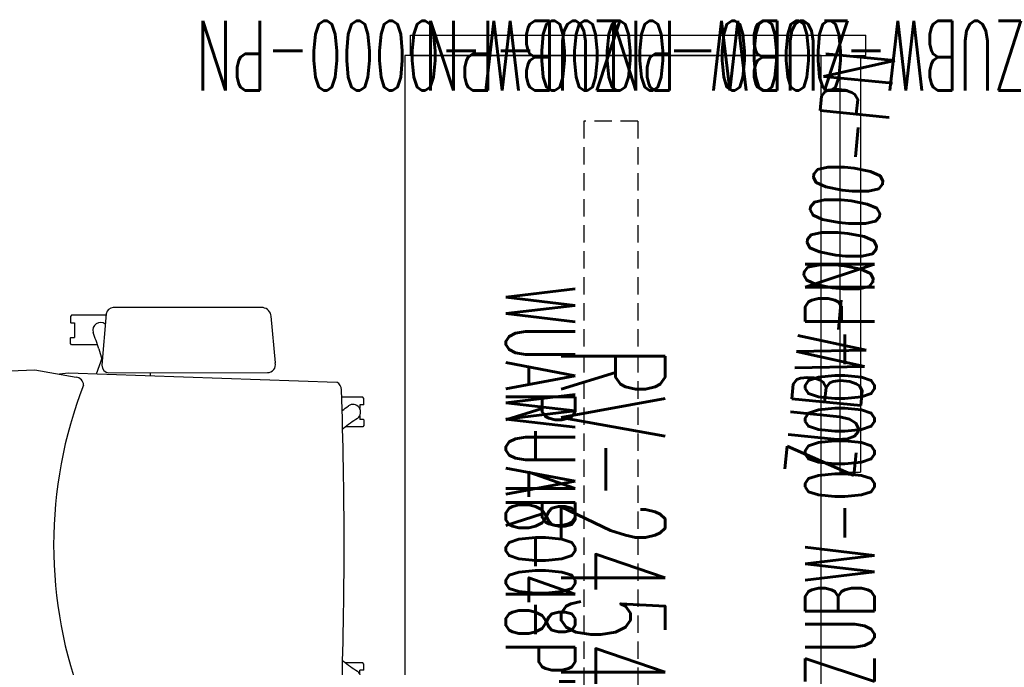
# Model space of a CAD drawing. Header units: inches. Extents: x 11 to 683, y -98 to 54.
# Tile 8 of 256: x 125 to 182, y 14 to 52. Entities that reach past the tile are written whole.
import ezdxf
from ezdxf.enums import TextEntityAlignment as Align

# ---------------------------------------------------------------- set-up
doc = ezdxf.new("R2010")
doc.units = ezdxf.units.IN
doc.header["$MEASUREMENT"] = 0
doc.header["$PDMODE"] = 1
doc.header["$PDSIZE"] = 1
doc.linetypes.add('DASHEDX2', pattern=[1.5, 1, -0.5])
for name, color, linetype in [('A-FURN-P-COMP', 86, 'Continuous'), ('A-FURN-P-PATTERNS-WORKSURFACE', 1, 'Continuous'), ('A-FURN-P-PATTERNS-WORKSURFACE-TEXT2', 1, 'Continuous'), ('A-FURN-P-SEAT', 12, 'Continuous'), ('A-FURN-P-TEXT_UTEXT', 7, 'Continuous'), ('A-FURN-P-WKSF-SUPPORT', 1, 'Continuous'), ('A-FURN-P-WKSF-SUPPORT-TEXT', 202, 'Continuous'), ('A-FURN-P-WKSF-SUPPORT-TEXT2', 202, 'Continuous'), ('PSATTR', 7, 'Continuous')]:
    doc.layers.add(name, color=color, linetype=linetype)
doc.styles.add('0', font='TXT.SHX')
doc.styles.add('CAD_FNT', font='TXT.SHX', dxfattribs={"height": 1})
doc.styles.add('PMSymText', font='txt.shx', dxfattribs={"width": 0.65})
doc.styles.get("Standard").update_dxf_attribs({"font": 'simplex.shx'})

# ---------------------------------------------------------------- blocks, each defined once
blk = doc.blocks.new('WUAR-4800-PHS-2D')
at = {"layer": 'A-FURN-P-WKSF-SUPPORT', "linetype": 'DASHEDX2'}
for p, q in [((0.81, -4), (47.19, -4)), ((0.81, -4), (0.81, -7.11)), ((47.19, -4), (47.19, -7.11)), ((0.81, -7.11), (47.19, -7.11))]:
    blk.add_line(p, q, dxfattribs=at)
at = {"layer": 'A-FURN-P-WKSF-SUPPORT'}
blk.add_point((0, 0), dxfattribs=at)
at = {"layer": 'A-FURN-P-TEXT_UTEXT', "style": 'PMSymText', "width": 0.65, "flags": 8}
for tag, p in [('PSUT1', (22.585, -17.61)), ('PSUT3', (22.585, -29.61))]:
    blk.add_attdef(tag, text='', height=4, dxfattribs=at).set_placement(p, align=Align.CENTER)
at = {"layer": 'A-FURN-P-TEXT_UTEXT', "style": 'PMSymText', "width": 0.65}
blk.add_attdef('PSUT2', text='', height=4, dxfattribs=at).set_placement((22.585, -23.61), align=Align.CENTER)
at = {"layer": 'A-FURN-P-WKSF-SUPPORT-TEXT', "style": '0', "width": 0.55, "flags": 8}
blk.add_attdef('ITEXT', text='', height=4, rotation=0, dxfattribs=at).set_placement((23.5, -7.61), align=Align.TOP_CENTER)
at = {"layer": 'A-FURN-P-WKSF-SUPPORT-TEXT2', "style": '0', "width": 0.55, "flags": 8}
blk.add_attdef('ITEXT2', text='', height=4, rotation=0, dxfattribs=at).set_placement((23.5, -7.61), align=Align.TOP_CENTER)
at = {"layer": 'PSATTR', "flags": 1}
for tag in ['PSON', 'PSMC', 'PSDH', 'PSPN', 'PSQT', 'PSEC', 'PST5', 'PST4', 'PST3', 'PST2', 'PST1']:
    blk.add_attdef(tag, text='', height=1, dxfattribs=at).set_placement((0, 0), align=Align.TOP_CENTER)
blk = doc.blocks.new('WURV-2454-JSC-2D')
at = {"layer": 'A-FURN-P-PATTERNS-WORKSURFACE'}
for p, q in [((0, 0), (0, -54)), ((24, 0), (0, 0)), ((24, -54), (24, 0)), ((0, -54), (24, -54))]:
    blk.add_line(p, q, dxfattribs=at)
for p in [(0, 0), (24, 0), (0, -54), (24, -54)]:
    blk.add_point(p, dxfattribs=at)
at = {"layer": 'A-FURN-P-PATTERNS-WORKSURFACE-TEXT2', "style": 'CAD_FNT', "width": 0.55, "flags": 8}
blk.add_attdef('ITEXT2', text='', height=6, rotation=90, dxfattribs=at).set_placement((12, -27), align=Align.MIDDLE_CENTER)
at = {"layer": 'A-FURN-P-TEXT_UTEXT', "style": 'PMSymText', "width": 0.65, "flags": 8}
for tag, p in [('PSUT1', (10.991, -60.001)), ('PSUT3', (10.991, -72.001))]:
    blk.add_attdef(tag, text='', height=4, dxfattribs=at).set_placement(p, align=Align.CENTER)
at = {"layer": 'A-FURN-P-TEXT_UTEXT', "style": 'PMSymText', "width": 0.65}
blk.add_attdef('PSUT2', text='', height=4, dxfattribs=at).set_placement((10.991, -66.001), align=Align.CENTER)
at = {"layer": 'PSATTR', "flags": 1}
for tag in ['PSON', 'PSMC', 'PSDH', 'PSPN', 'PSQT', 'PSEC', 'PST5', 'PST4', 'PST3', 'PST2', 'PST1']:
    blk.add_attdef(tag, text='', height=1, dxfattribs=at).set_placement((0, 0), align=Align.TOP_CENTER)
blk = doc.blocks.new('SYSR-XX24-R-2D')
at = {"layer": 'A-FURN-P-COMP'}
for p, q in [((0, 2.57), (-1.18, 2.57)), ((-1.18, -23.68), (-1.18, 2.57)), ((0, -23.68), (0, 2.57)), ((0, -23.68), (-1.18, -23.68))]:
    blk.add_line(p, q, dxfattribs=at)
for p in [(0, 0), (0, -23.68)]:
    blk.add_point(p, dxfattribs=at)
at = {"layer": 'A-FURN-P-TEXT_UTEXT', "style": 'PMSymText', "width": 0.65, "flags": 8}
for tag, p in [('PSUT1', (-4.126, -29.684)), ('PSUT3', (-4.126, -41.684))]:
    blk.add_attdef(tag, text='', height=4, dxfattribs=at).set_placement(p, align=Align.CENTER)
at = {"layer": 'A-FURN-P-TEXT_UTEXT', "style": 'PMSymText', "width": 0.65}
blk.add_attdef('PSUT2', text='', height=4, dxfattribs=at).set_placement((-4.126, -35.684), align=Align.CENTER)
at = {"layer": 'PSATTR', "flags": 1}
for tag in ['PSON', 'PSMC', 'PSDH', 'PSPN', 'PSQT', 'PSEC', 'PST5', 'PST4', 'PST3', 'PST2', 'PST1']:
    blk.add_attdef(tag, text='', height=1, dxfattribs=at).set_placement((0, 0), align=Align.TOP_CENTER)
blk = doc.blocks.new('SYSL-XX24-2D')
at = {"layer": 'A-FURN-P-COMP'}
for p, q in [((0, 2.25), (24, 2.25)), ((0, 1.07), (0, 2.25)), ((24, 1.07), (24, 2.25)), ((0, 1.07), (24, 1.07))]:
    blk.add_line(p, q, dxfattribs=at)
for p in [(0, 0), (24, 0)]:
    blk.add_point(p, dxfattribs=at)
at = {"layer": 'A-FURN-P-TEXT_UTEXT', "style": 'PMSymText', "width": 0.65, "flags": 8}
for tag, p in [('PSUT1', (10.99, -7.298)), ('PSUT3', (10.99, -19.298))]:
    blk.add_attdef(tag, text='', height=4, dxfattribs=at).set_placement(p, align=Align.CENTER)
at = {"layer": 'A-FURN-P-TEXT_UTEXT', "style": 'PMSymText', "width": 0.65}
blk.add_attdef('PSUT2', text='', height=4, dxfattribs=at).set_placement((10.99, -13.298), align=Align.CENTER)
at = {"layer": 'PSATTR', "flags": 1}
for tag in ['PSON', 'PSMC', 'PSDH', 'PSPN', 'PSQT', 'PSEC', 'PST5', 'PST4', 'PST3', 'PST2', 'PST1']:
    blk.add_attdef(tag, text='', height=1, dxfattribs=at).set_placement((0, 0), align=Align.TOP_CENTER)
blk = doc.blocks.new('ZUBW-0000-PN-2D')
at = {"layer": 'A-FURN-P-WKSF-SUPPORT'}
blk.add_point((0, 0), dxfattribs=at)
blk.add_point((0, 0), dxfattribs=at)
at = {"layer": 'A-FURN-P-TEXT_UTEXT', "style": 'PMSymText', "width": 0.65, "flags": 8}
for tag, p in [('PSUT1', (0, -8.002)), ('PSUT3', (0, -20.002))]:
    blk.add_attdef(tag, text='', height=4, dxfattribs=at).set_placement(p, align=Align.CENTER)
at = {"layer": 'A-FURN-P-TEXT_UTEXT', "style": 'PMSymText', "width": 0.65}
blk.add_attdef('PSUT2', text='', height=4, dxfattribs=at).set_placement((0, -14.002), align=Align.CENTER)
at = {"layer": 'A-FURN-P-WKSF-SUPPORT-TEXT', "linetype": 'Continuous', "style": 'CAD_FNT', "width": 0.55, "flags": 8}
blk.add_attdef('ITEXT', text='', height=4, rotation=0, dxfattribs=at).set_placement((0, 0), align=Align.MIDDLE_CENTER)
at = {"layer": 'PSATTR', "flags": 1}
for tag in ['PSON', 'PSMC', 'PSDH', 'PSPN', 'PSQT', 'PSEC', 'PST5', 'PST4', 'PST3', 'PST2', 'PST1']:
    blk.add_attdef(tag, text='', height=1, dxfattribs=at).set_placement((0, 0), align=Align.TOP_CENTER)
blk = doc.blocks.new('SCT-10-7-2D')
at = {"layer": 'A-FURN-P-SEAT'}
for p, q in [((5.349, 13.671), (-3.285, 13.674)), ((-5.694, 13.23, 0), (-5.756, 13.153, 0)), ((-5.756, 13.153, 0), (-5.756, 12.819, 0)), ((-3.698, 13.23, 0), (-5.694, 13.23, 0)), ((-3.691, 13.317), (-3.943, 10.35)), ((6.057, 10.491), (5.819, 13.172)), ((-5.756, 12.819, 0), (-5.736, 12.799, 0)), ((-5.736, 12.799, 0), (-5.519, 12.799, 0)), ((-5.519, 12.799, 0), (-5.519, 11.957, 0)), ((-5.756, 11.937, 0), (-5.736, 11.957, 0)), ((-5.756, 11.603, 0), (-5.756, 11.937, 0)), ((-5.736, 11.957, 0), (-5.519, 11.957, 0)), ((-5.694, 11.526, 0), (-5.756, 11.603, 0)), ((-4.197, 11.526, 0), (-5.694, 11.526, 0)), ((-4.242, 9.851), (-3.904, 10.807)), ((-4.126, 11.295), (-3.945, 10.692)), ((-10.56, 7.379), (-9.818, 9.95)), ((-9.818, 9.95), (-9.729, 10.015)), ((-9.729, 10.015), (-7.804, 10.086)), ((-7.804, 10.086), (-5.428, 9.666)), ((-6.377, 9.85), (-5.868, 9.907)), ((-5.868, 9.907), (9.605, 9.373)), ((-3.532, 9.921), (5.605, 9.925)), ((-1.139, 9.744), (-1.132, 9.922)), ((11.096, 8.502, 0), (9.886, 8.502, 0)), ((10.92, 8.071, 0), (10.92, 7.851, 0)), ((11.138, 8.071, 0), (10.92, 8.071, 0)), ((11.157, 8.425, 0), (11.096, 8.502, 0)), ((11.157, 8.091, 0), (11.138, 8.071, 0)), ((11.157, 8.091, 0), (11.157, 8.425, 0)), ((10.92, 7.437, 0), (10.92, 7.229, 0)), ((11.138, 7.229, 0), (10.92, 7.229, 0)), ((11.157, 6.875, 0), (11.096, 6.798, 0)), ((11.157, 7.209, 0), (11.138, 7.229, 0)), ((11.157, 7.209, 0), (11.157, 6.875, 0)), ((9.939, 6.683), (9.978, 6.713)), ((11.096, 6.798, 0), (10.089, 6.798, 0)), ((-14.688, 0.852), (-14.749, 0.775)), ((-14.749, 0.775), (-14.749, 0.441)), ((-12.449, 0.852), (-14.688, 0.852)), ((-12.387, 0.775), (-12.449, 0.852)), ((-12.387, 0.441), (-12.387, 0.775)), ((-14.749, 0.441), (-14.73, 0.421)), ((-14.73, 0.421), (-14.512, 0.421)), ((-14.512, -0.421), (-14.512, 0.421)), ((-12.018, 0.434), (-11.114, 0.454)), ((-14.749, -0.441), (-14.73, -0.421)), ((-14.749, -0.775), (-14.749, -0.441)), ((-14.73, -0.421), (-14.512, -0.421)), ((-12.387, -0.441), (-12.387, -0.775)), ((-11.117, -0.454), (-12.018, -0.434)), ((-14.688, -0.852), (-14.749, -0.775)), ((-12.449, -0.852), (-14.688, -0.852)), ((-12.387, -0.775), (-12.449, -0.852)), ((9.939, -6.683), (9.978, -6.713)), ((11.096, -6.798, 0), (10.089, -6.798, 0)), ((11.157, -6.875, 0), (11.096, -6.798, 0)), ((10.92, -7.437, 0), (10.92, -7.229, 0)), ((11.138, -7.229, 0), (10.92, -7.229, 0)), ((11.157, -7.209, 0), (11.138, -7.229, 0)), ((11.157, -7.209, 0), (11.157, -6.875, 0)), ((-10.56, -7.379), (-9.818, -9.95)), ((10.92, -8.071, 0), (10.92, -7.851, 0)), ((11.096, -8.502, 0), (9.886, -8.502, 0)), ((11.138, -8.071, 0), (10.92, -8.071, 0)), ((11.157, -8.425, 0), (11.096, -8.502, 0)), ((11.157, -8.091, 0), (11.138, -8.071, 0)), ((11.157, -8.091, 0), (11.157, -8.425, 0)), ((-5.868, -9.907), (9.605, -9.373)), ((-9.818, -9.95), (-9.729, -10.015)), ((-9.729, -10.015), (-7.804, -10.086)), ((-7.804, -10.086), (-5.428, -9.666)), ((-6.377, -9.85), (-5.868, -9.907)), ((-4.242, -9.851), (-3.904, -10.807)), ((-3.532, -9.921), (5.605, -9.925)), ((-1.139, -9.744), (-1.132, -9.922)), ((-4.126, -11.295), (-3.945, -10.692)), ((-3.691, -13.317), (-3.943, -10.35)), ((6.057, -10.491), (5.819, -13.172)), ((-5.694, -11.526, 0), (-5.756, -11.603, 0)), ((-5.756, -11.603, 0), (-5.756, -11.937, 0)), ((-4.197, -11.526, 0), (-5.694, -11.526, 0)), ((-5.756, -11.937, 0), (-5.736, -11.957, 0)), ((-5.736, -11.957, 0), (-5.519, -11.957, 0)), ((-5.519, -12.799, 0), (-5.519, -11.957, 0)), ((-5.756, -12.819, 0), (-5.736, -12.799, 0)), ((-5.756, -13.153, 0), (-5.756, -12.819, 0)), ((-5.736, -12.799, 0), (-5.519, -12.799, 0)), ((-5.694, -13.23, 0), (-5.756, -13.153, 0)), ((-3.698, -13.23, 0), (-5.694, -13.23, 0)), ((5.349, -13.671), (-3.285, -13.674))]:
    blk.add_line(p, q, dxfattribs=at)
for centre, radius, start, end in [((-3.286, 13.266), 0.408, 89.9787, 172.7665), ((5.268, 13.123), 0.554, 5.0564, 81.6035), ((-4.019, 12.368), 0.449, 51.8778, 196.1887), ((-15.079, 8.079), 11.416, 16.3651, 21.3925), ((-3.519, 10.345), 0.424, 179.3584, 268.1697), ((5.605, 10.388), 0.463, 270.0236, 12.7259), ((-5.473, 9.188), 0.479, 2.3186, 84.5482), ((18.667, 0), 25.39, 158.7369, 201.2631), ((9.36, 8.924), 0.511, 1.3189, 61.3454), ((-253.522, 0), 263.545, 358.05686, 1.94314), ((3.024, 16.838), 11.416, 307.0998, 309.3925), ((10.521, 7.644), 0.449, 307.8113, 124.1887), ((36.17, 0.136), 47.288, 171.1894, 180.1649), ((16.949, -2.328), 11.417, 122.6079, 127.6347), ((-13.005, 0), 0.449, 91.8113, 268.1887), ((-12.343, 11.845), 11.416, 266.6075, 271.6349), ((36.17, -0.136), 47.288, 179.8351, 188.8106), ((-12.343, -11.846), 11.417, 88.3653, 93.3921), ((16.949, 2.328), 11.417, 232.3653, 237.3921), ((10.521, -7.644), 0.449, 235.8113, 52.1887), ((3.024, -16.838), 11.416, 50.6075, 52.9002), ((9.36, -8.924), 0.511, 298.6546, 358.6811), ((-5.473, -9.188), 0.479, 275.4518, 357.6814), ((-3.519, -10.345), 0.424, 91.8303, 180.6416), ((5.605, -10.388), 0.463, 347.2741, 89.9764), ((-15.079, -8.079), 11.416, 338.6075, 343.6349), ((-4.019, -12.368), 0.449, 163.8113, 308.1222), ((-3.286, -13.266), 0.408, 187.2335, 270.0213), ((5.268, -13.123), 0.554, 278.3965, 354.9436)]:
    blk.add_arc(centre, radius, start, end, dxfattribs=at)
blk.add_point((0, 0), dxfattribs=at)
at = {"layer": 'PSATTR', "flags": 1}
for tag in ['PSON', 'PSMC', 'PSDH', 'PSPN', 'PSQT', 'PSEC', 'PST5', 'PST4', 'PST3', 'PST2', 'PST1']:
    blk.add_attdef(tag, text='', height=1, dxfattribs=at).set_placement((0, 0), align=Align.TOP_CENTER)

msp = doc.modelspace()

# ---------------------------------------------------------------- block references
ref = msp.add_blockref('ZUBW-0000-PN-2D', (147.943, 49.633), dxfattribs=dict(rotation=180))
ref.add_attrib('ITEXT', 'ZUBW-0000-PN', dxfattribs={"layer": 'A-FURN-P-WKSF-SUPPORT-TEXT', "linetype": 'Continuous', "height": 4, "rotation": 180, "style": 'CAD_FNT', "width": 0.55}).set_placement((147.943, 49.633), align=Align.MIDDLE_CENTER)
ref = msp.add_blockref('ZUBW-0000-PN-2D', (161.068, 49.633), dxfattribs=dict(rotation=180))
ref.add_attrib('ITEXT', 'ZUBW-0000-PN', dxfattribs={"layer": 'A-FURN-P-WKSF-SUPPORT-TEXT', "linetype": 'Continuous', "height": 4, "rotation": 180, "style": 'CAD_FNT', "width": 0.55}).set_placement((161.068, 49.633), align=Align.MIDDLE_CENTER)
ref = msp.add_blockref('ZUBW-0000-PN-2D', (171.623, 49.633), dxfattribs=dict(rotation=180))
ref.add_attrib('ITEXT', 'ZUBW-0000-PN', dxfattribs={"layer": 'A-FURN-P-WKSF-SUPPORT-TEXT', "linetype": 'Continuous', "height": 4, "rotation": 180, "style": 'CAD_FNT', "width": 0.55}).set_placement((171.623, 49.633), align=Align.MIDDLE_CENTER)
at = {"rotation": 270}
for name in ['SYSR-XX24-R-2D', 'SYSL-XX24-2D']:
    msp.add_blockref(name, (171.623, 49.633), dxfattribs=at)
ref = msp.add_blockref('WURV-2454-JSC-2D', (171.623, -4.367), dxfattribs=dict(rotation=180))
ref.add_attrib('ITEXT2', 'RV-2454', dxfattribs={"layer": 'A-FURN-P-PATTERNS-WORKSURFACE-TEXT2', "height": 6, "rotation": 270, "style": 'CAD_FNT', "width": 0.55}).set_placement((159.623, 22.633), align=Align.MIDDLE_CENTER)
ref = msp.add_blockref('ZUBW-0000-PN-2D', (172.693, 37.633), dxfattribs=dict(rotation=84.3839698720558))
ref.add_attrib('ITEXT', 'ZUBW-0000-PN', dxfattribs={"layer": 'A-FURN-P-WKSF-SUPPORT-TEXT', "linetype": 'Continuous', "height": 4, "rotation": 84.384, "style": 'CAD_FNT', "width": 0.55}).set_placement((172.693, 37.633), align=Align.MIDDLE_CENTER)
ref = msp.add_blockref('WUAR-4800-PHS-2D', (165.043, 46.672), dxfattribs=dict(rotation=270))
ref.add_attrib('ITEXT2', 'WUAR-48', dxfattribs={"layer": 'A-FURN-P-WKSF-SUPPORT-TEXT2', "height": 4, "rotation": 270, "style": '0', "width": 0.55}).set_placement((157.433, 23.172), align=Align.TOP_CENTER)
ref.add_attrib('ITEXT', 'WUAR-4800-PHS', dxfattribs={"layer": 'A-FURN-P-WKSF-SUPPORT-TEXT', "height": 4, "rotation": 270, "style": '0', "width": 0.55}).set_placement((157.433, 23.172), align=Align.TOP_CENTER)
ref = msp.add_blockref('ZUBW-0000-PN-2D', (172.693, 25.633), dxfattribs=dict(rotation=89.99999999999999))
ref.add_attrib('ITEXT', 'ZUBW-0000-PN', dxfattribs={"layer": 'A-FURN-P-WKSF-SUPPORT-TEXT', "linetype": 'Continuous', "height": 4, "rotation": 90, "style": 'CAD_FNT', "width": 0.55}).set_placement((172.693, 25.633), align=Align.MIDDLE_CENTER)
msp.add_blockref('SCT-10-7-2D', (134.096, 21.439))

doc.saveas('drawing.dxf')
